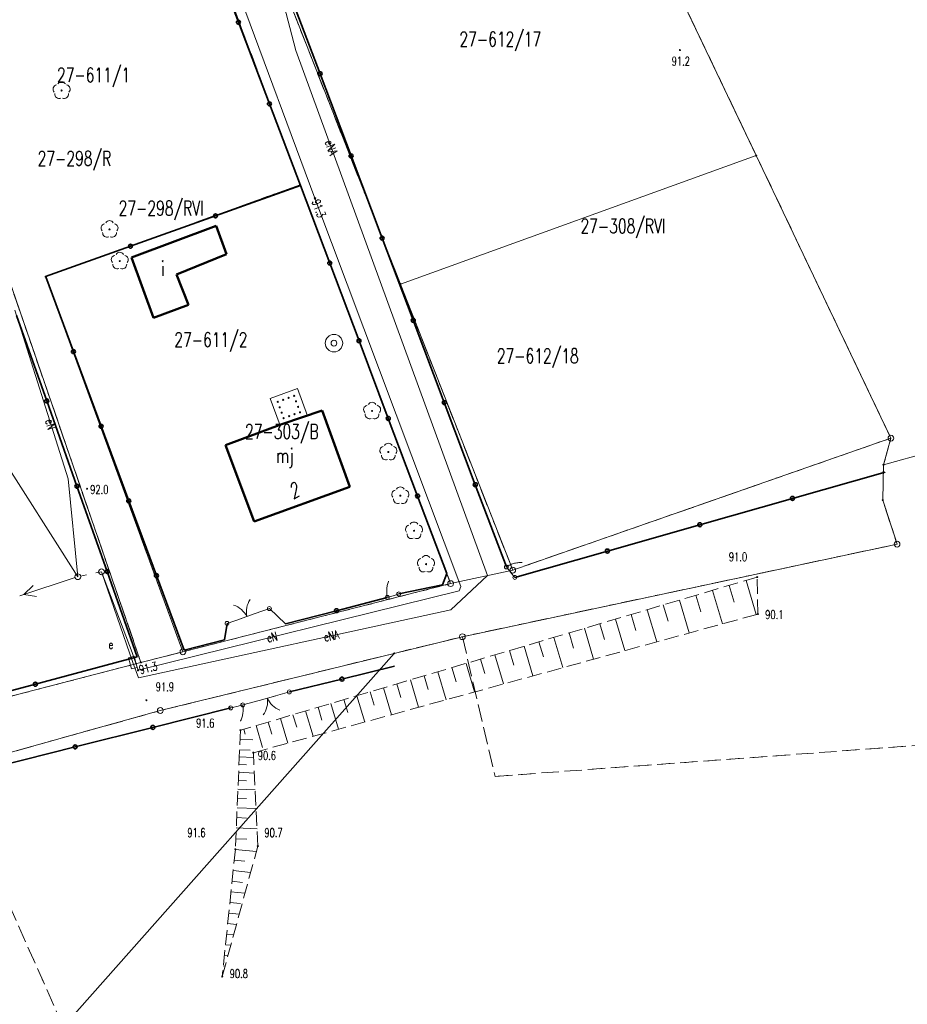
# Model space of a CAD drawing. Header units: metres. Extents: x 7542868 to 7543894, y 5828497 to 5830561.
# Tile 39 of 66: x 7543441 to 7543518, y 5829978 to 5830062. Entities that reach past the tile are written whole.
import ezdxf
from ezdxf.enums import TextEntityAlignment as Align

# ---------------------------------------------------------------- set-up
doc = ezdxf.new("R2010")
doc.units = ezdxf.units.M
for name, pattern in [('2_1', [0]), ('2_BUBZ02', [1.75, 1.25, -0.5]), ('2_BUBZ02G', [1.75, 1.25, -0.5]), ('3_EGBB01', [0]), ('3_EGBT07', [0]), ('3_EGBW09', [0]), ('4_SUPE_01', [0]), ('4_SUSM03_02', [0]), ('GDE', [0]), ('GUK', [2, 1.5, -0.5]), ('GUZ', [1, 0.5, -0.5])]:
    doc.linetypes.add(name, pattern=pattern)
doc.layers.get('0').update_dxf_attribs({"color": 250, "linetype": 'CONTINUOUS', "lineweight": 100})
for name, color, linetype, lineweight in [('BUBZ_L_1', 7, '2_BUBZ02', 18), ('Dzialki', 7, 'GDE', 18), ('EADTD_T_0', 7, 'CONTINUOUS', 25), ('EGBB_E_T_0', 7, 'CONTINUOUS', 25), ('EGBB_L_0', 7, '3_EGBB01', 50), ('EGBE_L_2', 7, '3_EGBW09', 18), ('Kontury', 3, 'GUK', 18), ('KTOK_L_1', 7, '2_1', 18), ('KTOK_L_3', 7, '2_1', 18), ('KTOK_L_4', 7, 'CONTINUOUS', 35), ('Numery_dzialek', 7, 'CONTINUOUS', 13), ('Numery_konturow', 3, 'CONTINUOUS', 13), ('Numery_uzytkow', 7, 'CONTINUOUS', 13), ('OBOP_T_1', 3, 'CONTINUOUS', 18), ('Punkty', 7, 'CONTINUOUS', 18), ('RTPW_T_0', 7, 'CONTINUOUS', 15), ('SUPE_E_T_3', 1, 'CONTINUOUS', 15), ('SUPE_L_3', 1, '4_SUPE_01', 18), ('SUSM_L_4', 7, 'CONTINUOUS', 18), ('SUTE_T_0', 1, 'CONTINUOUS', 18), ('SUUE_E_T_2', 7, 'CONTINUOUS', 15), ('SUUE_T_3', 7, 'CONTINUOUS', 18), ('SUUW_T_1', 7, 'CONTINUOUS', 18), ('Uzytki', 7, 'GUZ', 18)]:
    doc.layers.add(name, color=color, linetype=linetype, lineweight=lineweight)
doc.styles.get("Standard").update_dxf_attribs({"font": 'Simplex.SHX', "width": 0.75})

# ---------------------------------------------------------------- blocks, each defined once
blk = doc.blocks.new('GRO')
at = {"linetype": 'CONTINUOUS'}
blk.add_circle((0, 0), 0.045, dxfattribs=at)
blk = doc.blocks.new('GRT')
at = {"linetype": 'CONTINUOUS'}
blk.add_circle((0, 0), 0.25, dxfattribs=at)
blk = doc.blocks.new('2_OBOP02_01')
at = {"linetype": 'CONTINUOUS'}
blk.add_circle((0, 0), 0.045, dxfattribs=at)
for centre, start, end in [((-0.357, 0.116), 102.14447, 221.86002), ((0, 0.375), 30.14012, 149.85988), ((0.357, 0.116), 318.13998, 77.85553), ((-0.22, -0.303), 174.14818, 293.85423), ((0.22, -0.303), 246.14577, 5.85182)]:
    blk.add_arc(centre, 0.375, start, end, dxfattribs=at)
blk = doc.blocks.new('2_RTPW01')
at = {"linetype": 'CONTINUOUS'}
blk.add_circle((0, 0), 0.045, dxfattribs=at)
blk = doc.blocks.new('4_SUPS01_03')
at = {"linetype": 'CONTINUOUS'}
blk.add_circle((0, 0), 0.0625, dxfattribs=at)
blk = doc.blocks.new('4_SUUS18_01')
at = {"linetype": 'CONTINUOUS'}
for p, q in [((0.5, 0.25), (-0.5, 0.25)), ((-0.5, 0.25), (-0.5, -0.25)), ((0.5, -0.25), (0.5, 0.25)), ((-0.5, -0.25), (0.5, -0.25))]:
    blk.add_line(p, q, dxfattribs=at)
blk = doc.blocks.new('4_SUUS13')
at = {"linetype": 'CONTINUOUS'}
for radius in [0.75, 0.25]:
    blk.add_circle((0, 0), radius, dxfattribs=at)

msp = doc.modelspace()

# ---------------------------------------------------------------- linework, layer by layer
at = {"layer": 'BUBZ_L_1', "linetype": '2_BUBZ02G'}
for p, q in [((7543505.042, 5830014.404), (7543460.507, 5830001.212)), ((7543460.507, 5830001.212), (7543460.068, 5829990.968)), ((7543460.068, 5829990.968), (7543458.934, 5829979.998))]:
    msp.add_line(p, q, dxfattribs=at)
at = {"layer": 'BUBZ_L_1', "linetype": '2_BUBZ02'}
for p, q in [((7543505.094, 5830011.214), (7543505.042, 5830014.404)), ((7543461.62, 5829999.28), (7543505.094, 5830011.214)), ((7543462.006, 5829991.231), (7543461.62, 5829999.28)), ((7543458.934, 5829979.998), (7543462.006, 5829991.231))]:
    msp.add_line(p, q, dxfattribs=at)
at = {"layer": 'BUBZ_L_1', "linetype": '2_1'}
for p, q in [((7543502.63, 5830013.69), (7543503.062, 5830012.233)), ((7543504.088, 5830014.122), (7543504.96, 5830011.178)), ((7543499.758, 5830012.839), (7543500.182, 5830011.411)), ((7543501.187, 5830013.263), (7543502.042, 5830010.376)), ((7543496.943, 5830012.006), (7543497.358, 5830010.605)), ((7543498.344, 5830012.42), (7543499.182, 5830009.591)), ((7543494.184, 5830011.188), (7543494.591, 5830009.815)), ((7543495.557, 5830011.595), (7543496.378, 5830008.822)), ((7543491.479, 5830010.387), (7543491.878, 5830009.041)), ((7543492.825, 5830010.786), (7543493.63, 5830008.067)), ((7543487.522, 5830009.215), (7543488.295, 5830006.603)), ((7543488.828, 5830009.602), (7543489.218, 5830008.282)), ((7543490.147, 5830009.992), (7543490.936, 5830007.328)), ((7543484.948, 5830008.452), (7543485.707, 5830005.892)), ((7543486.229, 5830008.832), (7543486.612, 5830007.539)), ((7543482.426, 5830007.705), (7543483.17, 5830005.196)), ((7543483.681, 5830008.077), (7543484.056, 5830006.81)), ((7543479.954, 5830006.973), (7543480.682, 5830004.513)), ((7543481.184, 5830007.337), (7543481.552, 5830006.095)), ((7543476.336, 5830005.901), (7543476.69, 5830004.708)), ((7543477.53, 5830006.255), (7543478.244, 5830003.843)), ((7543478.736, 5830006.612), (7543479.097, 5830005.394)), ((7543473.984, 5830005.205), (7543474.331, 5830004.034)), ((7543475.154, 5830005.551), (7543475.855, 5830003.187)), ((7543470.543, 5830004.185), (7543471.216, 5830001.914)), ((7543471.679, 5830004.522), (7543472.018, 5830003.375)), ((7543472.826, 5830004.861), (7543473.512, 5830002.544)), ((7543468.305, 5830003.522), (7543468.965, 5830001.296)), ((7543469.419, 5830003.852), (7543469.752, 5830002.728)), ((7543465.032, 5830002.553), (7543465.352, 5830001.472)), ((7543466.112, 5830002.873), (7543466.759, 5830000.69)), ((7543467.203, 5830003.196), (7543467.53, 5830002.094)), ((7543461.853, 5830001.611), (7543462.412, 5829999.725)), ((7543462.903, 5830001.922), (7543463.217, 5830000.863)), ((7543463.962, 5830002.236), (7543464.596, 5830000.097)), ((7543460.803, 5830001.3), (7543460.926, 5830000.885)), ((7543460.473, 5830000.427), (7543461.573, 5830000.38)), ((7543460.434, 5829999.526), (7543461.335, 5829999.487)), ((7543460.38, 5829998.264), (7543461.026, 5829998.237)), ((7543460.408, 5829998.91), (7543461.64, 5829998.857)), ((7543460.351, 5829997.588), (7543461.704, 5829997.53)), ((7543460.321, 5829996.879), (7543461.03, 5829996.849)), ((7543460.289, 5829996.137), (7543461.774, 5829996.073)), ((7543460.256, 5829995.359), (7543461.034, 5829995.326)), ((7543460.221, 5829994.544), (7543461.851, 5829994.474)), ((7543460.184, 5829993.69), (7543461.038, 5829993.654)), ((7543460.146, 5829992.796), (7543461.935, 5829992.719)), ((7543460.106, 5829991.859), (7543461.043, 5829991.819)), ((7543460.065, 5829990.943), (7543461.876, 5829990.756)), ((7543459.971, 5829990.031), (7543460.883, 5829989.937)), ((7543459.877, 5829989.119), (7543461.386, 5829988.963)), ((7543459.782, 5829988.207), (7543460.695, 5829988.113)), ((7543459.688, 5829987.295), (7543460.896, 5829987.17)), ((7543459.594, 5829986.383), (7543460.506, 5829986.288)), ((7543459.5, 5829985.471), (7543460.405, 5829985.377)), ((7543459.405, 5829984.558), (7543460.16, 5829984.48)), ((7543459.311, 5829983.646), (7543459.915, 5829983.584)), ((7543459.217, 5829982.734), (7543459.67, 5829982.688)), ((7543459.123, 5829981.822), (7543459.424, 5829981.791)), ((7543459.028, 5829980.91), (7543459.179, 5829980.895))]:
    msp.add_line(p, q, dxfattribs=at)
msp.add_point((7543458.934, 5829979.998), dxfattribs=at)
at = {"layer": 'Dzialki'}
for p, q in [((7543465.64, 5830048.19), (7543455.12, 5830076.36)), ((7543504.95, 5830050.71), (7543493.31, 5830075.14)), ((7543464.41, 5830064.78), (7543474.29, 5830039.64)), ((7543474.29, 5830039.64), (7543504.95, 5830050.71)), ((7543516.56, 5830026.37), (7543504.95, 5830050.71)), ((7543451.93, 5830007.05), (7543437.73, 5830048.24)), ((7543443.71, 5830040.29), (7543465.64, 5830048.19)), ((7543478.62, 5830013.84), (7543465.64, 5830048.19)), ((7543455.55, 5830007.97), (7543443.71, 5830040.29)), ((7543474.29, 5830039.64), (7543483.97, 5830015)), ((7543515.92, 5830024.06), (7543552.17, 5830034.15)), ((7543483.97, 5830015), (7543516.56, 5830026.37)), ((7543516.56, 5830026.37), (7543515.92, 5830024.06)), ((7543515.92, 5830024.06), (7543515.86, 5830021.04)), ((7543515.86, 5830021.04), (7543517.09, 5830017.24)), ((7543517.09, 5830017.24), (7543479.63, 5830009.27)), ((7543483.97, 5830015), (7543478.62, 5830013.84)), ((7543455.55, 5830007.97), (7543478.62, 5830013.84)), ((7543479.63, 5830009.27), (7543473.74, 5830007.83)), ((7543413.47, 5829939.83), (7543473.74, 5830007.83)), ((7543451.93, 5830007.05), (7543455.55, 5830007.97)), ((7543473.74, 5830007.83), (7543453.6, 5830002.91)), ((7543429.97, 5830001.34), (7543451.93, 5830007.05)), ((7543453.6, 5830002.91), (7543407.58, 5829990.06))]:
    msp.add_line(p, q, dxfattribs=at)
at = {"layer": 'EGBB_L_0', "linetype": '3_EGBB01'}
for p, q in [((7543451.11, 5830041.93), (7543458.4, 5830044.67)), ((7543458.4, 5830044.67), (7543459.3, 5830042.22)), ((7543453.01, 5830036.72), (7543451.11, 5830041.93)), ((7543459.3, 5830042.22), (7543455, 5830040.48)), ((7543455, 5830040.48), (7543456.04, 5830037.84)), ((7543456.04, 5830037.84), (7543453.01, 5830036.72)), ((7543464.074, 5830027.571), (7543467.546, 5830028.755)), ((7543469.932, 5830022.171), (7543467.546, 5830028.755)), ((7543459.225, 5830025.757), (7543464.074, 5830027.571)), ((7543459.225, 5830025.757), (7543461.682, 5830019.183)), ((7543461.682, 5830019.183), (7543469.932, 5830022.171))]:
    msp.add_line(p, q, dxfattribs=at)
at = {"layer": 'EGBE_L_2', "linetype": '3_EGBW09'}
for p, q in [((7543463.08, 5830029.8), (7543465.43, 5830030.65)), ((7543465.43, 5830030.65), (7543466.28, 5830028.3)), ((7543463.93, 5830027.45), (7543463.08, 5830029.8)), ((7543466.28, 5830028.3), (7543463.93, 5830027.45))]:
    msp.add_line(p, q, dxfattribs=at)
at = {"layer": 'EGBE_L_2', "linetype": '3_EGBT07'}
for centre in [(7543463.72, 5830029.5), (7543463.72, 5830029.5), (7543464.19, 5830029.67), (7543464.66, 5830029.84), (7543465.13, 5830030.01), (7543465.13, 5830030.01), (7543465.3, 5830029.54), (7543463.89, 5830029.03), (7543465.47, 5830029.07), (7543464.06, 5830028.56), (7543464.23, 5830028.09), (7543464.23, 5830028.09), (7543464.7, 5830028.26), (7543465.17, 5830028.43), (7543465.64, 5830028.6), (7543465.64, 5830028.6)]:
    msp.add_circle(centre, 0.05, dxfattribs=at)
at = {"layer": 'Kontury'}
for p, q in [((7543455.12, 5830076.36), (7543465.64, 5830048.19)), ((7543504.95, 5830050.71), (7543493.31, 5830075.14)), ((7543474.29, 5830039.64), (7543464.41, 5830064.78)), ((7543516.56, 5830026.37), (7543504.95, 5830050.71)), ((7543451.93, 5830007.05), (7543437.73, 5830048.24)), ((7543465.64, 5830048.19), (7543443.71, 5830040.29)), ((7543443.71, 5830040.29), (7543455.55, 5830007.97)), ((7543483.97, 5830015), (7543474.29, 5830039.64)), ((7543516.56, 5830026.37), (7543483.97, 5830015)), ((7543515.92, 5830024.06), (7543516.56, 5830026.37)), ((7543515.86, 5830021.04), (7543515.92, 5830024.06)), ((7543517.09, 5830017.24), (7543515.86, 5830021.04)), ((7543479.63, 5830009.27), (7543517.09, 5830017.24)), ((7543473.74, 5830007.83), (7543479.63, 5830009.27)), ((7543479.63, 5830009.27), (7543482.45, 5829997.24)), ((7543455.55, 5830007.97), (7543451.93, 5830007.05)), ((7543453.6, 5830002.91), (7543473.74, 5830007.83)), ((7543482.45, 5829997.24), (7543632.1, 5830008.2)), ((7543435.43, 5829997.84), (7543453.6, 5830002.91)), ((7543445.23, 5829975.67), (7543435.43, 5829997.84))]:
    msp.add_line(p, q, dxfattribs=at)
at = {"layer": 'KTOK_L_1'}
for p, q in [((7543460.349, 5830010.76), (7543461.765, 5830011.257)), ((7543461.765, 5830011.257), (7543463, 5830011.69)), ((7543459.35, 5830010.41), (7543460.585, 5830010.843)), ((7543463.558, 5830004.188), (7543462.113, 5830003.788)), ((7543464.72, 5830004.51), (7543463.317, 5830004.122)), ((7543462.113, 5830003.788), (7543460.71, 5830003.4))]:
    msp.add_line(p, q, dxfattribs=at)
for centre in [(7543463, 5830011.69), (7543459.35, 5830010.41), (7543464.72, 5830004.51), (7543460.71, 5830003.4)]:
    msp.add_circle(centre, 0.17, dxfattribs=at)
for centre, start, end in [((7543459.279, 5830010.092), 27.26945, 71.34383), ((7543463.018, 5830011.403), 147.30617, 191.38055), ((7543460.853, 5830003.726), 323.45369, 7.52806), ((7543464.671, 5830004.783), 203.41697, 247.49134)]:
    msp.add_arc(centre, 2, start, end, dxfattribs=at)
at = {"layer": 'KTOK_L_3'}
for p, q in [((7543483.42, 5830015.28), (7543483.507, 5830015.331)), ((7543483.42, 5830015.28), (7543483.785, 5830014.83)), ((7543483.507, 5830015.331), (7543483.595, 5830015.382)), ((7543483.595, 5830015.382), (7543483.674, 5830015.427)), ((7543483.674, 5830015.427), (7543483.772, 5830015.466)), ((7543483.772, 5830015.466), (7543483.856, 5830015.504)), ((7543483.856, 5830015.504), (7543483.945, 5830015.537)), ((7543483.945, 5830015.537), (7543484.04, 5830015.564)), ((7543484.04, 5830015.564), (7543484.129, 5830015.596)), ((7543484.129, 5830015.596), (7543484.22, 5830015.611)), ((7543484.22, 5830015.611), (7543484.319, 5830015.632)), ((7543484.319, 5830015.632), (7543484.403, 5830015.64)), ((7543484.403, 5830015.64), (7543484.494, 5830015.654)), ((7543484.494, 5830015.654), (7543484.583, 5830015.656)), ((7543484.583, 5830015.656), (7543484.671, 5830015.658)), ((7543484.671, 5830015.658), (7543484.765, 5830015.654)), ((7543484.765, 5830015.654), (7543484.795, 5830015.649)), ((7543483.785, 5830014.83), (7543484.15, 5830014.38)), ((7543473.114, 5830013.42), (7543473.13, 5830013.508)), ((7543473.114, 5830013.326), (7543473.114, 5830013.42)), ((7543473.13, 5830013.508), (7543473.144, 5830013.606)), ((7543473.144, 5830013.606), (7543473.163, 5830013.685)), ((7543473.163, 5830013.685), (7543473.18, 5830013.774)), ((7543473.18, 5830013.774), (7543473.206, 5830013.855)), ((7543473.206, 5830013.855), (7543473.231, 5830013.936)), ((7543473.231, 5830013.936), (7543473.264, 5830014.019)), ((7543473.264, 5830014.019), (7543473.278, 5830014.044)), ((7543473.107, 5830013.23), (7543473.114, 5830013.326)), ((7543473.107, 5830013.135), (7543473.107, 5830013.23)), ((7543473.113, 5830013.043), (7543473.107, 5830013.135)), ((7543473.115, 5830012.94), (7543473.113, 5830013.043)), ((7543473.128, 5830012.849), (7543473.115, 5830012.94)), ((7543473.144, 5830012.75), (7543473.128, 5830012.849)), ((7543473.16, 5830012.65), (7543473.144, 5830012.75)), ((7543473.16, 5830012.65), (7543473.655, 5830012.8)), ((7543473.655, 5830012.8), (7543474.15, 5830012.95)), ((7543460.19, 5830003.27), (7543459.67, 5830003.14)), ((7543460.71, 5830003.4), (7543460.19, 5830003.27)), ((7543460.71, 5830003.4), (7543460.72, 5830003.3)), ((7543460.72, 5830003.3), (7543460.731, 5830003.199)), ((7543460.67, 5830002.442), (7543460.645, 5830002.363)), ((7543460.689, 5830002.539), (7543460.67, 5830002.442)), ((7543460.712, 5830002.627), (7543460.689, 5830002.539)), ((7543460.718, 5830002.722), (7543460.712, 5830002.627)), ((7543460.73, 5830002.818), (7543460.718, 5830002.722)), ((7543460.736, 5830002.912), (7543460.73, 5830002.818)), ((7543460.731, 5830003.199), (7543460.739, 5830003.108)), ((7543460.739, 5830003.108), (7543460.735, 5830003.004)), ((7543460.735, 5830003.004), (7543460.736, 5830002.912)), ((7543460.521, 5830002.033), (7543460.505, 5830002.009)), ((7543460.56, 5830002.115), (7543460.521, 5830002.033)), ((7543460.591, 5830002.195), (7543460.56, 5830002.115)), ((7543460.623, 5830002.275), (7543460.591, 5830002.195)), ((7543460.645, 5830002.363), (7543460.623, 5830002.275))]:
    msp.add_line(p, q, dxfattribs=at)
for centre in [(7543483.42, 5830015.28), (7543484.15, 5830014.38), (7543473.16, 5830012.65), (7543474.15, 5830012.95), (7543459.67, 5830003.14), (7543460.71, 5830003.4)]:
    msp.add_circle(centre, 0.17, dxfattribs=at)
at = {"layer": 'KTOK_L_4'}
for p, q in [((7543460.331, 5830062.198), (7543457.657, 5830069.231)), ((7543467.366, 5830057.76), (7543464.69, 5830064.84)), ((7543463.006, 5830055.164), (7543460.331, 5830062.198)), ((7543470.041, 5830050.68), (7543467.366, 5830057.76)), ((7543465.68, 5830048.13), (7543463.006, 5830055.164)), ((7543472.717, 5830043.6), (7543470.041, 5830050.68)), ((7543465.68, 5830048.13), (7543458.357, 5830045.517)), ((7543465.68, 5830048.13), (7543468.202, 5830041.444)), ((7543458.357, 5830045.517), (7543451.033, 5830042.903)), ((7543475.393, 5830036.52), (7543472.717, 5830043.6)), ((7543451.033, 5830042.903), (7543443.71, 5830040.29)), ((7543468.202, 5830041.444), (7543470.724, 5830034.758)), ((7543446.114, 5830033.828), (7543443.73, 5830040.26)), ((7543443.816, 5830029.576), (7543441.215, 5830036.921)), ((7543478.069, 5830029.44), (7543475.393, 5830036.52)), ((7543470.724, 5830034.758), (7543473.246, 5830028.072)), ((7543448.498, 5830027.396), (7543446.114, 5830033.828)), ((7543446.418, 5830022.231), (7543443.816, 5830029.576)), ((7543480.744, 5830022.36), (7543478.069, 5830029.44)), ((7543473.246, 5830028.072), (7543475.768, 5830021.386)), ((7543450.882, 5830020.964), (7543448.498, 5830027.396)), ((7543516.05, 5830023.45), (7543508.075, 5830021.183)), ((7543449.02, 5830014.886), (7543446.418, 5830022.231)), ((7543483.42, 5830015.28), (7543480.744, 5830022.36)), ((7543475.768, 5830021.386), (7543478.29, 5830014.7)), ((7543508.075, 5830021.183), (7543500.1, 5830018.915)), ((7543453.266, 5830014.532), (7543450.882, 5830020.964)), ((7543500.1, 5830018.915), (7543492.125, 5830016.647)), ((7543492.125, 5830016.647), (7543484.15, 5830014.38)), ((7543451.621, 5830007.541), (7543449.02, 5830014.886)), ((7543455.65, 5830008.1), (7543453.266, 5830014.532)), ((7543478.29, 5830014.7), (7543477.93, 5830013.74)), ((7543477.93, 5830013.74), (7543474.15, 5830012.95)), ((7543473.16, 5830012.65), (7543468.78, 5830011.51)), ((7543464.4, 5830010.37), (7543463, 5830011.69)), ((7543468.78, 5830011.51), (7543464.4, 5830010.37)), ((7543459.35, 5830010.41), (7543459.13, 5830008.99)), ((7543459.13, 5830008.99), (7543455.65, 5830008.1)), ((7543442.836, 5830005.18), (7543451.621, 5830007.541)), ((7543469.255, 5830005.62), (7543473.79, 5830006.73)), ((7543434.051, 5830002.818), (7543442.836, 5830005.18)), ((7543464.72, 5830004.51), (7543469.255, 5830005.62)), ((7543452.965, 5830001.46), (7543459.67, 5830003.14)), ((7543446.26, 5829999.78), (7543452.965, 5830001.46)), ((7543439.555, 5829998.1), (7543446.26, 5829999.78))]:
    msp.add_line(p, q, dxfattribs=at)
for centre in [(7543460.331, 5830062.198), (7543467.366, 5830057.76), (7543463.006, 5830055.164), (7543470.041, 5830050.68), (7543458.357, 5830045.517), (7543472.717, 5830043.6), (7543451.033, 5830042.903), (7543468.202, 5830041.444), (7543475.393, 5830036.52), (7543470.724, 5830034.758), (7543446.114, 5830033.828), (7543443.816, 5830029.576), (7543478.069, 5830029.44), (7543473.246, 5830028.072), (7543448.498, 5830027.396), (7543446.418, 5830022.231), (7543480.744, 5830022.36), (7543450.882, 5830020.964), (7543475.768, 5830021.386), (7543508.075, 5830021.183), (7543500.1, 5830018.915), (7543492.125, 5830016.647), (7543449.02, 5830014.886), (7543453.266, 5830014.532), (7543468.78, 5830011.51), (7543469.255, 5830005.62), (7543442.836, 5830005.18), (7543452.965, 5830001.46), (7543446.26, 5829999.78)]:
    msp.add_circle(centre, 0.17, dxfattribs=at)
at = {"layer": 'SUPE_L_3', "linetype": '4_SUPE_01'}
for p, q in [((7543466.93, 5830047.03), (7543455.75, 5830077.05)), ((7543465.28, 5830059.754), (7543464.006, 5830064.616)), ((7543481.807, 5830014.543), (7543465.28, 5830059.754)), ((7543479.5, 5830013.6), (7543466.93, 5830047.03)), ((7543446.492, 5830014.437), (7543429.707, 5830040.784)), ((7543441.052, 5830037.392), (7543445.663, 5830022.862)), ((7543445.663, 5830022.862), (7543446.492, 5830014.437)), ((7543441.507, 5830012.791), (7543446.255, 5830014.358)), ((7543451.235, 5830007.039), (7543448.53, 5830014.86)), ((7543448.53, 5830014.86), (7543451.18, 5830007.91)), ((7543478.637, 5830011.58), (7543481.807, 5830014.543)), ((7543441.839, 5830012.901), (7543442.632, 5830013.689)), ((7543479.36, 5830013.21), (7543479.5, 5830013.6)), ((7543441.839, 5830012.901), (7543442.946, 5830012.739)), ((7543451.69, 5830006.38), (7543479.36, 5830013.21)), ((7543478.637, 5830011.58), (7543451.714, 5830005.732)), ((7543451.18, 5830007.91), (7543451.69, 5830006.38)), ((7543451.714, 5830005.732), (7543451.235, 5830007.039))]:
    msp.add_line(p, q, dxfattribs=at)
at = {"layer": 'SUSM_L_4', "linetype": '4_SUSM03_02'}
for p, q in [((7543446.737, 5830014.487), (7543447.227, 5830014.589)), ((7543448.04, 5830014.758), (7543448.53, 5830014.86))]:
    msp.add_line(p, q, dxfattribs=at)
for centre in [(7543446.492, 5830014.437), (7543448.53, 5830014.86)]:
    msp.add_circle(centre, 0.25, dxfattribs=at)
at = {"layer": 'Uzytki'}
for p, q in [((7543455.12, 5830076.36), (7543465.64, 5830048.19)), ((7543504.95, 5830050.71), (7543493.31, 5830075.14)), ((7543474.29, 5830039.64), (7543464.41, 5830064.78)), ((7543516.56, 5830026.37), (7543504.95, 5830050.71)), ((7543437.73, 5830048.24), (7543451.93, 5830007.05)), ((7543465.64, 5830048.19), (7543443.71, 5830040.29)), ((7543465.64, 5830048.19), (7543478.62, 5830013.84)), ((7543443.71, 5830040.29), (7543455.55, 5830007.97)), ((7543483.97, 5830015), (7543474.29, 5830039.64)), ((7543516.56, 5830026.37), (7543483.97, 5830015)), ((7543515.92, 5830024.06), (7543516.56, 5830026.37)), ((7543515.86, 5830021.04), (7543515.92, 5830024.06)), ((7543517.09, 5830017.24), (7543515.86, 5830021.04)), ((7543479.63, 5830009.27), (7543517.09, 5830017.24)), ((7543478.62, 5830013.84), (7543455.55, 5830007.97)), ((7543473.74, 5830007.83), (7543479.63, 5830009.27)), ((7543479.63, 5830009.27), (7543482.45, 5829997.24)), ((7543455.55, 5830007.97), (7543451.93, 5830007.05)), ((7543453.6, 5830002.91), (7543473.74, 5830007.83)), ((7543482.45, 5829997.24), (7543632.1, 5830008.2)), ((7543451.93, 5830007.05), (7543429.97, 5830001.34)), ((7543435.43, 5829997.84), (7543453.6, 5830002.91)), ((7543445.23, 5829975.67), (7543435.43, 5829997.84))]:
    msp.add_line(p, q, dxfattribs=at)

# ---------------------------------------------------------------- block references
at = {"layer": 'OBOP_T_1'}
for p in [(7543445.095, 5830056.313), (7543449.224, 5830044.354), (7543450.109, 5830041.626), (7543471.853, 5830028.717), (7543473.253, 5830025.178), (7543474.286, 5830021.418), (7543475.465, 5830018.395), (7543476.498, 5830015.519)]:
    msp.add_blockref('2_OBOP02_01', p, dxfattribs=at)
at = {"layer": 'Punkty'}
for name, p in [('GRO', (7543504.95, 5830050.71)), ('GRO', (7543465.64, 5830048.19)), ('GRO', (7543443.71, 5830040.29)), ('GRO', (7543474.29, 5830039.64)), ('GRT', (7543516.56, 5830026.37)), ('GRO', (7543515.92, 5830024.06)), ('GRO', (7543515.86, 5830021.04)), ('GRT', (7543517.09, 5830017.24)), ('GRT', (7543483.97, 5830015)), ('GRT', (7543478.62, 5830013.84)), ('GRT', (7543479.63, 5830009.27)), ('GRT', (7543455.55, 5830007.97)), ('GRO', (7543473.74, 5830007.83)), ('GRO', (7543451.93, 5830007.05)), ('GRT', (7543453.6, 5830002.91))]:
    msp.add_blockref(name, p, dxfattribs=at)
at = {"layer": 'RTPW_T_0', "rotation": 269.9999974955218}
for p in [(7543498.384, 5830059.795), (7543447.29, 5830022.013), (7543505.042, 5830014.404), (7543505.094, 5830011.214), (7543452.407, 5830003.796), (7543460.507, 5830001.212), (7543461.62, 5829999.28), (7543460.068, 5829990.968), (7543462.006, 5829991.231), (7543458.934, 5829979.998)]:
    msp.add_blockref('2_RTPW01', p, dxfattribs=at)
at = {"layer": 'SUTE_T_0'}
for p in [(7543466.93, 5830047.03), (7543451.69, 5830006.38)]:
    msp.add_blockref('4_SUPS01_03', p, dxfattribs=at)
at = {"layer": 'SUUE_T_3', "rotation": 105.05941896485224}
msp.add_blockref('4_SUUS18_01', (7543451.235, 5830007.039), dxfattribs=at)
at = {"layer": 'SUUW_T_1'}
msp.add_blockref('4_SUUS13', (7543468.566, 5830034.553), dxfattribs=at)

# ---------------------------------------------------------------- texts
at = {"layer": 'EADTD_T_0', "oblique": 15, "width": 0.7}
msp.add_text('2', height=1.25, rotation=29.75901, dxfattribs=at).set_placement((7543465.039, 5830021.097))
at = {"layer": 'EGBB_E_T_0', "width": 0.7}
for s, p in [('i', (7543453.807, 5830041.009)), ('mj', (7543464.323, 5830024.688))]:
    msp.add_text(s, height=1.25, dxfattribs=at).set_placement(p, align=Align.MIDDLE)
at = {"layer": 'Numery_dzialek', "width": 0.7}
for s, p in [('27-612/17', (7543479.38, 5830061.36)), ('27-611/1', (7543444.7, 5830058.28)), ('27-611/2', (7543454.81, 5830035.48)), ('27-612/18', (7543482.6, 5830034.08))]:
    msp.add_text(s, height=1.25, dxfattribs=at).set_placement(p, align=Align.TOP_LEFT)
at = {"layer": 'Numery_konturow', "width": 0.7}
for s, p in [('27-298/RVI', (7543450.01, 5830046.81)), ('27-308/RVI', (7543489.81, 5830045.27))]:
    msp.add_text(s, height=1.25, dxfattribs=at).set_placement(p, align=Align.TOP_LEFT)
at = {"layer": 'Numery_uzytkow', "width": 0.7}
for s, p in [('27-298/R', (7543443.03, 5830051.09)), ('27-308/R', (7543489.81, 5830045.27)), ('27-303/B', (7543460.9, 5830027.57))]:
    msp.add_text(s, height=1.25, dxfattribs=at).set_placement(p, align=Align.TOP_LEFT)
at = {"layer": 'RTPW_T_0', "width": 0.7}
for s, p in [('91.2', (7543497.665, 5830059.222)), ('92.0', (7543447.557, 5830022.315)), ('91.0', (7543502.596, 5830016.527)), ('90.1', (7543505.726, 5830011.547)), ('91.9', (7543453.204, 5830005.329)), ('91.6', (7543456.686, 5830002.204)), ('90.6', (7543461.998, 5829999.406)), ('91.6', (7543455.927, 5829992.766)), ('90.7', (7543462.567, 5829992.766)), ('90.8', (7543459.579, 5829980.624))]:
    msp.add_text(s, height=0.75, dxfattribs=at).set_placement(p, align=Align.TOP_LEFT)
at = {"layer": 'SUPE_E_T_3', "width": 0.7}
for s, rotation, p in [('eNA', 290.08017, (7543468.331, 5830051.406)), ('eN', 287.60963, (7543444.169, 5830027.57)), ('eN', 13.71326, (7543463.226, 5830009.23)), ('eNA', 12.25999, (7543468.336, 5830009.342))]:
    msp.add_text(s, height=0.75, rotation=rotation, dxfattribs=at).set_placement(p, align=Align.MIDDLE)
at = {"layer": 'SUTE_T_0', "width": 0.7}
for rotation, p in [(290.61819, (7543466.984, 5830046.89)), (13.63051, (7543451.794, 5830006.404))]:
    msp.add_text('91.3', height=0.75, rotation=rotation, dxfattribs=at).set_placement(p, align=Align.MIDDLE_LEFT)
at = {"layer": 'SUUE_E_T_2', "width": 0.7}
msp.add_text('e', height=0.75, dxfattribs=at).set_placement((7543449.143, 5830008.969), align=Align.TOP_LEFT)

doc.saveas('drawing.dxf')
